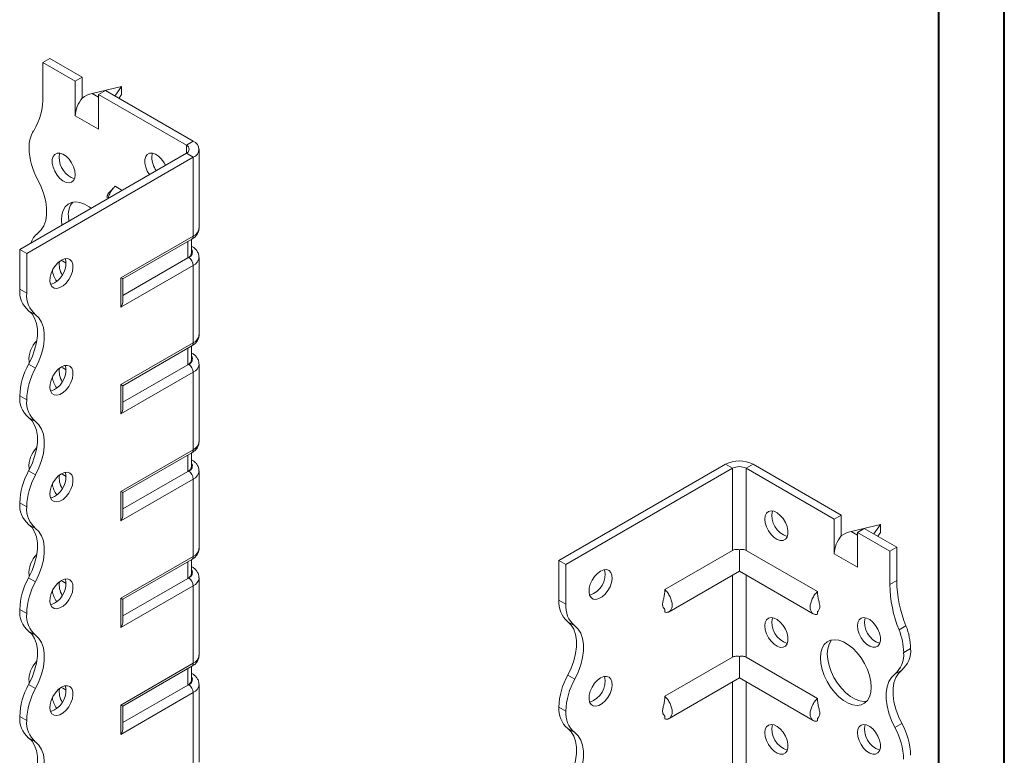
# Model space of a CAD drawing. Header units: millimetres. Extents: x 0 to 210, y 0 to 297.
# Tile 4 of 6: x 135 to 210, y 104 to 160. Entities that reach past the tile are written whole.
import ezdxf

# ---------------------------------------------------------------- set-up
doc = ezdxf.new("R2010")
doc.units = ezdxf.units.MM

msp = doc.modelspace()

# ---------------------------------------------------------------- linework, layer by layer
at = {"color": 7, "linetype": 'Continuous', "lineweight": 40}
for p, q in [((210.079, 0.215), (210.079, 297.215)), ((205.079, 5.215), (205.079, 292.215))]:
    msp.add_line(p, q, dxfattribs=at)
at = {"color": 7, "linetype": 'Continuous', "lineweight": 15}
for p, q in [((136.629, 156.717), (137.159, 157.024)), ((136.629, 156.717), (136.629, 154.154)), ((139.104, 155.289), (136.629, 156.717)), ((139.634, 155.595), (137.159, 157.024)), ((139.634, 155.595), (139.104, 155.289)), ((139.104, 152.635), (139.104, 155.289)), ((139.634, 154.002), (139.634, 155.595)), ((142.639, 154.88), (140.385, 154.345)), ((140.385, 154.345), (140.871, 154.064)), ((140.871, 154.268), (141.402, 154.574)), ((140.871, 151.614), (140.871, 154.268)), ((147.589, 150.39), (140.871, 154.268)), ((148.119, 150.696), (141.402, 154.574)), ((142.124, 154.158), (142.639, 154.88)), ((142.639, 154.268), (142.433, 153.979)), ((142.639, 154.88), (142.639, 154.268)), ((139.104, 152.635), (140.871, 151.614)), ((147.589, 150.39), (148.119, 150.696)), ((134.861, 142.43), (147.589, 149.778)), ((147.589, 150.39), (147.589, 149.778)), ((147.589, 149.778), (148.119, 149.472)), ((148.559, 144.062), (148.559, 150.084)), ((135.391, 142.124), (148.119, 149.472)), ((148.119, 143.45), (148.119, 149.472)), ((142.679, 146.944), (142.144, 147.253)), ((138.573, 144.98), (138.601, 144.589)), ((142.593, 140.26), (148.119, 143.45)), ((142.74, 140.175), (148.016, 143.221)), ((147.7, 141.779), (147.7, 143.038)), ((147.992, 142.187), (147.992, 143.208)), ((135.391, 142.124), (134.861, 142.43)), ((134.861, 139.389), (134.861, 142.43)), ((148.016, 142.658), (147.992, 142.671)), ((135.391, 139.083), (135.391, 142.124)), ((147.7, 141.779), (142.74, 138.915)), ((147.766, 141.817), (147.7, 141.779)), ((148.559, 135.897), (148.559, 141.817)), ((148.119, 141.204), (142.593, 138.014)), ((148.119, 135.284), (148.119, 141.204)), ((142.593, 138.014), (142.593, 140.26)), ((142.74, 138.507), (142.74, 140.175)), ((134.861, 139.389), (135.391, 139.083)), ((136.067, 137.431), (135.536, 137.737)), ((142.593, 132.094), (148.119, 135.284)), ((142.74, 132.01), (148.016, 135.056)), ((147.7, 133.613), (147.7, 134.873)), ((147.992, 134.021), (147.992, 135.042)), ((148.016, 134.492), (147.992, 134.506)), ((135.536, 133.654), (136.067, 133.348)), ((135.568, 133.854), (135.571, 133.719)), ((147.7, 133.613), (142.74, 130.75)), ((147.766, 133.651), (147.7, 133.613)), ((148.559, 127.731), (148.559, 133.651)), ((148.119, 133.039), (142.593, 129.849)), ((148.119, 127.119), (148.119, 133.039)), ((142.593, 129.849), (142.593, 132.094)), ((142.74, 130.342), (142.74, 132.01)), ((135.391, 130.917), (134.861, 131.223)), ((134.861, 131.223), (135.391, 130.917)), ((134.861, 131.223), (134.861, 131.223)), ((135.391, 130.917), (135.391, 130.917)), ((136.066, 129.266), (135.536, 129.572)), ((142.593, 123.929), (148.119, 127.119)), ((142.74, 123.844), (148.016, 126.89)), ((147.7, 125.448), (147.7, 126.708)), ((147.992, 125.856), (147.992, 126.877)), ((135.568, 125.689), (135.571, 125.554)), ((148.016, 126.327), (147.992, 126.34)), ((176.05, 118.652), (188.778, 126)), ((176.58, 118.346), (189.308, 125.694)), ((189.308, 125.694), (188.778, 126)), ((189.308, 125.694), (189.308, 119.413)), ((190.369, 125.694), (190.899, 126)), ((190.369, 119.413), (190.369, 125.694)), ((190.369, 125.694), (197.086, 121.816)), ((190.899, 126), (197.617, 122.122)), ((135.536, 125.489), (136.067, 125.183)), ((148.119, 124.874), (142.593, 121.683)), ((147.7, 125.448), (142.74, 122.584)), ((147.766, 125.486), (147.7, 125.448)), ((148.119, 118.954), (148.119, 124.874)), ((148.559, 119.566), (148.559, 125.486)), ((142.593, 121.683), (142.593, 123.929)), ((142.74, 122.176), (142.74, 123.844)), ((135.391, 122.752), (134.861, 123.058)), ((134.861, 123.057), (134.861, 123.058)), ((134.861, 123.057), (135.391, 122.751)), ((135.391, 122.751), (135.391, 122.752)), ((197.617, 122.122), (197.086, 121.816)), ((197.617, 120.529), (197.617, 122.122)), ((136.066, 121.1), (135.536, 121.407)), ((197.086, 119.162), (197.086, 121.816)), ((200.622, 121.408), (198.368, 120.872)), ((200.106, 120.685), (200.622, 121.408)), ((200.622, 121.408), (200.622, 120.795)), ((198.368, 120.872), (198.854, 120.591)), ((198.854, 120.796), (199.384, 121.102)), ((198.854, 118.142), (198.854, 120.796)), ((198.854, 120.796), (201.329, 119.367)), ((199.384, 121.102), (201.859, 119.673)), ((200.622, 120.795), (200.416, 120.506)), ((201.329, 119.367), (201.859, 119.673)), ((201.859, 119.673), (201.859, 117.109)), ((142.593, 115.764), (148.119, 118.954)), ((189.308, 119.413), (184.136, 116.427)), ((189.838, 119.468), (189.838, 117.83)), ((190.369, 119.413), (195.813, 116.27)), ((197.086, 119.162), (198.854, 118.142)), ((201.329, 119.367), (201.329, 116.803)), ((142.74, 115.679), (148.016, 118.725)), ((147.7, 117.282), (147.7, 118.542)), ((147.992, 117.691), (147.992, 118.711)), ((148.016, 118.162), (147.992, 118.175)), ((176.05, 118.652), (176.58, 118.346)), ((176.05, 115.611), (176.05, 118.652)), ((176.58, 115.305), (176.58, 118.346)), ((135.568, 117.523), (135.571, 117.389)), ((135.568, 117.523), (135.568, 117.523)), ((184.473, 114.733), (189.838, 117.83)), ((189.308, 117.524), (189.308, 111.248)), ((189.838, 117.83), (195.476, 114.576)), ((190.369, 111.248), (190.369, 117.524)), ((135.536, 117.324), (136.067, 117.017)), ((148.119, 116.708), (142.593, 113.518)), ((147.7, 117.282), (142.74, 114.419)), ((147.766, 117.321), (147.7, 117.282)), ((148.119, 110.788), (148.119, 116.708)), ((148.559, 111.401), (148.559, 117.32)), ((201.329, 116.803), (201.859, 117.109)), ((142.593, 113.518), (142.593, 115.764)), ((142.74, 114.011), (142.74, 115.679)), ((176.05, 115.611), (176.58, 115.305)), ((135.391, 114.586), (134.861, 114.892)), ((134.861, 114.892), (135.391, 114.586)), ((134.861, 114.892), (134.861, 114.892)), ((135.391, 114.586), (135.391, 114.586)), ((184.136, 114.923), (184.136, 114.699)), ((195.814, 114.76), (195.813, 114.542)), ((177.256, 113.653), (176.725, 113.959)), ((202.036, 113.339), (202.566, 113.646)), ((136.066, 112.935), (135.536, 113.241)), ((202.39, 111.61), (202.92, 111.916)), ((142.593, 107.598), (148.119, 110.788)), ((189.308, 111.248), (184.136, 108.262)), ((189.838, 111.302), (189.838, 109.665)), ((190.369, 111.248), (195.813, 108.105)), ((142.74, 107.514), (148.016, 110.559)), ((147.7, 109.117), (147.7, 110.377)), ((147.992, 109.525), (147.992, 110.546)), ((148.016, 109.996), (147.992, 110.01)), ((176.725, 109.877), (177.256, 109.57)), ((202.245, 110.264), (201.714, 109.958)), ((135.536, 109.158), (136.066, 108.852)), ((135.568, 109.359), (135.568, 109.218)), ((147.7, 109.117), (142.74, 106.254)), ((147.766, 109.155), (147.7, 109.117)), ((148.559, 103.235), (148.559, 109.155)), ((184.473, 106.568), (189.838, 109.665)), ((189.308, 109.359), (189.308, 103.083)), ((189.838, 109.665), (195.476, 106.41)), ((190.369, 103.083), (190.369, 109.359)), ((148.119, 108.543), (142.593, 105.353)), ((148.119, 102.623), (148.119, 108.543)), ((142.593, 105.353), (142.593, 107.598)), ((142.74, 105.845), (142.74, 107.514)), ((176.58, 107.139), (176.05, 107.445)), ((176.05, 107.445), (176.58, 107.139)), ((176.05, 107.445), (176.05, 107.445)), ((176.58, 107.139), (176.58, 107.139)), ((135.391, 106.422), (134.861, 106.728)), ((134.861, 106.726), (134.861, 106.728)), ((134.861, 106.726), (135.391, 106.42)), ((135.391, 106.42), (135.391, 106.422)), ((184.136, 106.758), (184.136, 106.534)), ((195.814, 106.595), (195.813, 106.377)), ((201.715, 105.875), (202.245, 106.181)), ((177.255, 105.488), (176.725, 105.794)), ((136.066, 104.77), (135.536, 105.076))]:
    msp.add_line(p, q, dxfattribs=at)
at = {"color": 7, "linetype": 'Continuous', "lineweight": 15, "flags": 128}
for points in [[(139.104, 148.144), (139.071, 148.438), (138.975, 148.749), (138.823, 149.052), (138.626, 149.326), (138.4, 149.55), (138.159, 149.707), (137.924, 149.787), (137.71, 149.782), (137.534, 149.694), (137.409, 149.529), (137.344, 149.299), (137.344, 149.021), (137.409, 148.716), (137.534, 148.406), (137.71, 148.115), (137.924, 147.863), (138.159, 147.671), (138.4, 147.551), (138.626, 147.513), (138.823, 147.56), (138.975, 147.688), (139.071, 147.888), (139.104, 148.144)], [(137.919, 149.788), (137.899, 149.727), (137.866, 149.471)], [(145.998, 148.859), (145.894, 149.053), (145.697, 149.326), (145.471, 149.55), (145.23, 149.708), (144.995, 149.788), (144.781, 149.783), (144.605, 149.695), (144.48, 149.53), (144.415, 149.299), (144.415, 149.021), (144.48, 148.716), (144.605, 148.407), (144.76, 148.145)], [(144.99, 149.788), (144.97, 149.728), (144.937, 149.471)], [(136.243, 143.671), (136.503, 143.916), (136.704, 144.239), (136.841, 144.63), (136.91, 145.08), (136.91, 145.576), (136.841, 146.105), (136.704, 146.654), (136.503, 147.209), (136.243, 147.754)], [(140.312, 145.577), (140.167, 145.683), (139.808, 145.891), (139.455, 146.018), (139.121, 146.061), (138.816, 146.019), (138.55, 145.893), (138.334, 145.688), (138.174, 145.409), (138.076, 145.067), (138.043, 144.674), (138.07, 144.283)], [(148.016, 142.658), (148.016, 142.658), (147.992, 142.669)], [(138.043, 141.614), (137.804, 141.438), (137.584, 141.2), (137.397, 140.917), (137.258, 140.609), (137.178, 140.301), (137.161, 140.014), (137.21, 139.77), (137.321, 139.587), (137.485, 139.479), (137.691, 139.453), (137.923, 139.512), (138.163, 139.651), (138.395, 139.86), (138.601, 140.123), (138.765, 140.421), (138.876, 140.732), (138.925, 141.032), (138.908, 141.3), (138.828, 141.516), (138.689, 141.662), (138.502, 141.73), (138.281, 141.713), (138.043, 141.614)], [(138.396, 141.387), (138.159, 141.542), (138.018, 141.599)], [(137.513, 139.878), (137.274, 139.779), (137.212, 139.766)], [(135.536, 137.737), (135.796, 137.492), (135.997, 137.169), (136.133, 136.778), (136.203, 136.329), (136.203, 135.833), (136.133, 135.303), (135.997, 134.754), (135.796, 134.199), (135.536, 133.654)], [(136.067, 133.348), (136.326, 133.893), (136.527, 134.448), (136.664, 134.997), (136.733, 135.526), (136.733, 136.022), (136.664, 136.472), (136.527, 136.863), (136.326, 137.186), (136.067, 137.431)], [(148.016, 134.492), (148.016, 134.492), (147.992, 134.504)], [(138.043, 133.448), (137.804, 133.273), (137.584, 133.034), (137.397, 132.751), (137.258, 132.444), (137.178, 132.136), (137.161, 131.849), (137.21, 131.605), (137.321, 131.422), (137.485, 131.314), (137.691, 131.288), (137.923, 131.347), (138.163, 131.486), (138.395, 131.695), (138.601, 131.958), (138.765, 132.256), (138.876, 132.566), (138.925, 132.867), (138.908, 133.135), (138.828, 133.35), (138.689, 133.497), (138.502, 133.565), (138.281, 133.548), (138.043, 133.448)], [(138.396, 133.222), (138.159, 133.377), (138.018, 133.434)], [(137.513, 131.713), (137.274, 131.613), (137.212, 131.6)], [(135.536, 129.572), (135.796, 129.327), (135.996, 129.004), (136.133, 128.613), (136.203, 128.163), (136.203, 127.667), (136.133, 127.138), (135.997, 126.589), (135.796, 126.034), (135.536, 125.489)], [(136.067, 125.183), (136.326, 125.728), (136.527, 126.282), (136.664, 126.832), (136.733, 127.361), (136.733, 127.857), (136.664, 128.307), (136.527, 128.698), (136.326, 129.02), (136.066, 129.266)], [(148.016, 126.327), (148.016, 126.327), (147.992, 126.338)], [(138.043, 125.283), (137.804, 125.107), (137.584, 124.869), (137.397, 124.586), (137.258, 124.279), (137.178, 123.97), (137.161, 123.683), (137.21, 123.439), (137.321, 123.257), (137.485, 123.148), (137.691, 123.123), (137.923, 123.181), (138.163, 123.32), (138.395, 123.529), (138.601, 123.792), (138.765, 124.09), (138.876, 124.401), (138.925, 124.701), (138.908, 124.969), (138.828, 125.185), (138.689, 125.332), (138.502, 125.399), (138.281, 125.383), (138.043, 125.283)], [(138.396, 125.056), (138.159, 125.211), (138.018, 125.268)], [(137.513, 123.548), (137.274, 123.448), (137.212, 123.435)], [(191.783, 121.816), (191.816, 122.072), (191.912, 122.272), (192.064, 122.399), (192.26, 122.446), (192.487, 122.408), (192.727, 122.289), (192.963, 122.096), (193.177, 121.845), (193.353, 121.554), (193.478, 121.244), (193.543, 120.939), (193.543, 120.661), (193.478, 120.431), (193.353, 120.265), (193.177, 120.177), (192.963, 120.173), (192.727, 120.252), (192.487, 120.41), (192.26, 120.634), (192.064, 120.908), (191.912, 121.211), (191.816, 121.521), (191.783, 121.816)], [(135.536, 121.407), (135.796, 121.161), (135.996, 120.839), (136.133, 120.448), (136.203, 119.998), (136.203, 119.502), (136.133, 118.972), (135.997, 118.423), (135.796, 117.869), (135.536, 117.324)], [(136.067, 117.017), (136.326, 117.563), (136.527, 118.117), (136.664, 118.666), (136.733, 119.196), (136.733, 119.692), (136.664, 120.141), (136.527, 120.533), (136.326, 120.855), (136.066, 121.1)], [(148.016, 118.161), (148.016, 118.162), (147.992, 118.173)], [(179.232, 117.836), (178.993, 117.66), (178.773, 117.422), (178.586, 117.139), (178.447, 116.832), (178.366, 116.523), (178.35, 116.236), (178.399, 115.992), (178.51, 115.81), (178.674, 115.701), (178.88, 115.676), (179.112, 115.734), (179.352, 115.873), (179.584, 116.082), (179.79, 116.345), (179.954, 116.643), (180.065, 116.954), (180.114, 117.254), (180.097, 117.522), (180.017, 117.738), (179.878, 117.885), (179.691, 117.952), (179.47, 117.936), (179.232, 117.836)], [(138.043, 117.117), (137.804, 116.942), (137.584, 116.704), (137.397, 116.42), (137.258, 116.113), (137.178, 115.805), (137.161, 115.518), (137.21, 115.274), (137.321, 115.091), (137.485, 114.983), (137.691, 114.957), (137.923, 115.016), (138.163, 115.155), (138.395, 115.364), (138.601, 115.627), (138.765, 115.925), (138.876, 116.236), (138.925, 116.536), (138.908, 116.804), (138.828, 117.019), (138.689, 117.166), (138.502, 117.234), (138.281, 117.217), (138.043, 117.117)], [(138.396, 116.891), (138.159, 117.046), (138.018, 117.103)], [(137.513, 115.382), (137.274, 115.282), (137.212, 115.269)], [(176.725, 109.877), (176.985, 110.422), (177.186, 110.976), (177.322, 111.525), (177.392, 112.055), (177.392, 112.551), (177.322, 113), (177.186, 113.391), (176.985, 113.714), (176.725, 113.959)], [(177.256, 109.57), (177.515, 110.115), (177.716, 110.67), (177.853, 111.219), (177.922, 111.749), (177.922, 112.245), (177.853, 112.694), (177.716, 113.085), (177.515, 113.408), (177.256, 113.653)], [(191.783, 113.65), (191.816, 113.907), (191.912, 114.106), (192.064, 114.234), (192.26, 114.281), (192.487, 114.243), (192.727, 114.123), (192.963, 113.931), (193.177, 113.679), (193.353, 113.388), (193.478, 113.078), (193.543, 112.773), (193.543, 112.495), (193.478, 112.265), (193.353, 112.1), (193.177, 112.012), (192.963, 112.007), (192.727, 112.087), (192.487, 112.244), (192.26, 112.468), (192.064, 112.742), (191.912, 113.045), (191.816, 113.356), (191.783, 113.65)], [(198.854, 113.651), (198.887, 113.907), (198.983, 114.107), (199.135, 114.235), (199.331, 114.282), (199.558, 114.244), (199.798, 114.124), (200.034, 113.931), (200.248, 113.68), (200.424, 113.389), (200.549, 113.079), (200.614, 112.774), (200.614, 112.496), (200.549, 112.266), (200.424, 112.101), (200.248, 112.012), (200.034, 112.008), (199.798, 112.087), (199.558, 112.245), (199.331, 112.469), (199.135, 112.743), (198.983, 113.046), (198.887, 113.356), (198.854, 113.651)], [(135.536, 113.241), (135.796, 112.996), (135.996, 112.673), (136.133, 112.282), (136.203, 111.832), (136.203, 111.336), (136.133, 110.807), (135.996, 110.257), (135.796, 109.703), (135.536, 109.158)], [(136.066, 108.852), (136.326, 109.397), (136.527, 109.951), (136.664, 110.501), (136.733, 111.03), (136.733, 111.526), (136.664, 111.976), (136.527, 112.367), (136.326, 112.69), (136.066, 112.935)], [(196.026, 111.201), (196.059, 111.594), (196.157, 111.936), (196.317, 112.215), (196.533, 112.421), (196.798, 112.547), (197.103, 112.589), (197.438, 112.545), (197.791, 112.418), (198.15, 112.211), (198.502, 111.931), (198.837, 111.588), (199.142, 111.194), (199.407, 110.762), (199.623, 110.306), (199.783, 109.843), (199.882, 109.387), (199.915, 108.956), (199.882, 108.562), (199.783, 108.22), (199.623, 107.942), (199.407, 107.736), (199.142, 107.61), (198.837, 107.568), (198.502, 107.611), (198.15, 107.739), (197.791, 107.946), (197.438, 108.226), (197.103, 108.569), (196.798, 108.963), (196.533, 109.395), (196.317, 109.851), (196.157, 110.314), (196.059, 110.769), (196.026, 111.201)], [(196.886, 112.568), (196.847, 112.521), (196.687, 112.242), (196.589, 111.901), (196.556, 111.507), (196.589, 111.075), (196.687, 110.62), (196.847, 110.157), (197.063, 109.701), (197.329, 109.269), (197.634, 108.875), (197.968, 108.532), (198.321, 108.252), (198.68, 108.045), (199.033, 107.918), (199.367, 107.874), (199.584, 107.894)], [(148.016, 109.996), (148.016, 109.996), (147.992, 110.007)], [(201.715, 105.875), (201.455, 106.42), (201.254, 106.975), (201.117, 107.524), (201.048, 108.053), (201.048, 108.55), (201.117, 108.999), (201.254, 109.39), (201.455, 109.713), (201.714, 109.958)], [(202.245, 110.264), (201.985, 110.019), (201.784, 109.696), (201.647, 109.305), (201.578, 108.856), (201.578, 108.36), (201.647, 107.83), (201.784, 107.281), (201.985, 106.726), (202.245, 106.181)], [(179.232, 109.67), (178.993, 109.495), (178.773, 109.257), (178.586, 108.973), (178.447, 108.666), (178.366, 108.358), (178.35, 108.071), (178.399, 107.827), (178.51, 107.644), (178.674, 107.536), (178.88, 107.51), (179.112, 107.569), (179.352, 107.708), (179.584, 107.917), (179.79, 108.18), (179.954, 108.478), (180.065, 108.789), (180.114, 109.089), (180.097, 109.357), (180.017, 109.572), (179.878, 109.719), (179.691, 109.787), (179.47, 109.77), (179.232, 109.67)], [(138.043, 108.952), (137.804, 108.776), (137.584, 108.538), (137.397, 108.255), (137.258, 107.948), (137.178, 107.639), (137.161, 107.353), (137.21, 107.109), (137.321, 106.926), (137.485, 106.818), (137.691, 106.792), (137.923, 106.851), (138.163, 106.99), (138.395, 107.198), (138.601, 107.462), (138.765, 107.76), (138.876, 108.07), (138.925, 108.371), (138.908, 108.639), (138.828, 108.854), (138.689, 109.001), (138.502, 109.068), (138.281, 109.052), (138.043, 108.952)], [(138.396, 108.725), (138.159, 108.88), (138.018, 108.937)], [(137.513, 107.217), (137.274, 107.117), (137.212, 107.104)], [(191.783, 105.485), (191.816, 105.741), (191.912, 105.941), (192.064, 106.069), (192.26, 106.115), (192.487, 106.078), (192.727, 105.958), (192.963, 105.765), (193.177, 105.514), (193.353, 105.223), (193.478, 104.913), (193.543, 104.608), (193.543, 104.33), (193.478, 104.1), (193.353, 103.934), (193.177, 103.846), (192.963, 103.842), (192.727, 103.921), (192.487, 104.079), (192.26, 104.303), (192.064, 104.577), (191.912, 104.88), (191.816, 105.19), (191.783, 105.485)], [(198.854, 105.485), (198.887, 105.742), (198.983, 105.941), (199.135, 106.069), (199.331, 106.116), (199.558, 106.078), (199.798, 105.959), (200.034, 105.766), (200.248, 105.515), (200.424, 105.223), (200.549, 104.914), (200.614, 104.609), (200.614, 104.331), (200.549, 104.1), (200.424, 103.935), (200.248, 103.847), (200.034, 103.842), (199.798, 103.922), (199.558, 104.08), (199.331, 104.304), (199.135, 104.577), (198.983, 104.881), (198.887, 105.191), (198.854, 105.485)], [(176.725, 101.711), (176.985, 102.256), (177.186, 102.811), (177.322, 103.36), (177.392, 103.89), (177.392, 104.386), (177.322, 104.835), (177.185, 105.226), (176.985, 105.549), (176.725, 105.794)], [(177.256, 101.405), (177.515, 101.95), (177.716, 102.505), (177.853, 103.054), (177.922, 103.583), (177.922, 104.079), (177.853, 104.529), (177.716, 104.92), (177.515, 105.243), (177.255, 105.488)], [(135.536, 105.076), (135.796, 104.83), (135.996, 104.508), (136.133, 104.117), (136.203, 103.667), (136.203, 103.171), (136.133, 102.641), (135.996, 102.092), (135.796, 101.538), (135.536, 100.992)], [(136.066, 100.686), (136.326, 101.231), (136.527, 101.786), (136.664, 102.335), (136.733, 102.865), (136.733, 103.361), (136.664, 103.81), (136.527, 104.202), (136.326, 104.524), (136.066, 104.77)]]:
    msp.add_lwpolyline(points, dxfattribs=at)
at = {"color": 7, "linetype": 'Continuous', "lineweight": 15}
for centre, radius, start, end in [((132.025, 153.965), 4.608, 327.74846, 2.33871), ((141.403, 152.529), 2.302, 140.22793, 177.36071), ((137.869, 150.278), 2.303, 147.74162, 182.29833), ((147.887, 150.084), 0.655, 290.78342, 69.21658), ((140.877, 150.35), 5.312, 181.78232, 209.26309), ((147.473, 150.084), 0.327, 290.78342, 69.21658), ((139.588, 149.463), 1.722, 179.74622, 251.81738), ((146.836, 149.558), 1.901, 182.60404, 215.59276), ((140.108, 145.084), 1.539, 141.53773, 183.88816), ((147.808, 144.137), 0.754, 294.37466, 354.3052), ((137.183, 142.435), 1.553, 127.23476, 161.82827), ((147.874, 143.423), 0.246, 305.01333, 6.29885), ((147.492, 142.237), 0.503, 294.37466, 354.3052), ((147.616, 142.221), 0.431, 290.26685, 29.20572), ((136.658, 141.373), 1.722, 299.74686, 11.822), ((139.466, 141.3), 1.594, 172.55814, 211.08499), ((147.352, 141.169), 0.768, 2.60548, 57.39452), ((147.823, 141.881), 0.738, 293.67445, 355.22598), ((139.313, 141.126), 1.988, 188.78709, 214.75221), ((136.814, 139.224), 1.96, 175.16429, 229.31203), ((137.344, 138.917), 1.96, 175.16429, 229.31203), ((137.571, 134.011), 2.009, 134.71765, 184.47723), ((147.808, 135.972), 0.754, 294.37466, 354.3052), ((147.874, 135.257), 0.246, 305.01333, 6.29885), ((147.492, 134.071), 0.503, 294.37466, 354.3052), ((147.616, 134.056), 0.431, 290.26685, 29.20572), ((140.17, 131.058), 5.312, 150.73691, 178.21768), ((140.7, 130.752), 5.312, 150.73691, 178.21768), ((136.658, 133.208), 1.722, 299.74686, 11.822), ((139.466, 133.135), 1.594, 172.55814, 211.08499), ((147.352, 133.004), 0.768, 2.60548, 57.39452), ((147.823, 133.715), 0.738, 293.67445, 355.22598), ((139.313, 132.961), 1.988, 188.78709, 214.75221), ((136.813, 131.057), 1.959, 175.16254, 229.32327), ((137.343, 130.751), 1.959, 175.16254, 229.32327), ((137.571, 125.846), 2.009, 134.71765, 184.47723), ((147.808, 127.806), 0.754, 294.37466, 354.3052), ((147.874, 127.092), 0.246, 305.01333, 6.29885), ((147.492, 125.906), 0.503, 294.37466, 354.3052), ((147.616, 125.89), 0.431, 290.26685, 29.20572), ((189.838, 123.953), 2.306, 62.60967, 117.39033), ((189.838, 124.67), 1.153, 62.60967, 117.39033), ((140.17, 122.893), 5.312, 150.73691, 178.21768), ((140.7, 122.586), 5.312, 150.73691, 178.21768), ((136.658, 125.043), 1.722, 299.74686, 11.822), ((139.466, 124.969), 1.594, 172.55814, 211.08499), ((147.352, 124.839), 0.768, 2.60548, 57.39452), ((147.823, 125.55), 0.738, 293.67445, 355.22598), ((139.313, 124.796), 1.988, 188.78709, 214.75221), ((136.813, 122.892), 1.959, 175.16254, 229.32327), ((137.343, 122.586), 1.959, 175.16254, 229.32327), ((193.991, 122.069), 1.666, 167.1952, 252.79943), ((199.386, 119.056), 2.302, 140.22793, 177.36071), ((137.571, 117.68), 2.009, 134.72167, 184.47672), ((147.874, 118.927), 0.246, 305.01333, 6.29885), ((147.808, 119.641), 0.754, 294.37466, 354.3052), ((147.492, 117.741), 0.503, 294.37466, 354.3052), ((147.616, 117.725), 0.431, 290.26685, 29.20572), ((177.908, 117.579), 1.666, 287.20078, 12.8046), ((140.17, 114.727), 5.312, 150.73691, 178.21768), ((140.7, 114.421), 5.312, 150.73691, 178.21768), ((136.658, 116.877), 1.722, 299.74686, 11.822), ((139.466, 116.804), 1.594, 172.55814, 211.08499), ((147.352, 116.673), 0.768, 2.60548, 57.39452), ((147.823, 117.384), 0.738, 293.67445, 355.22598), ((211.085, 116.991), 9.758, 181.10398, 201.97437), ((211.616, 117.297), 9.758, 181.10398, 201.97437), ((139.313, 116.63), 1.988, 188.78709, 214.75221), ((178.003, 115.446), 1.96, 175.16429, 229.31203), ((178.533, 115.14), 1.96, 175.16429, 229.31203), ((136.813, 114.727), 1.959, 175.16254, 229.32327), ((137.343, 114.421), 1.959, 175.16254, 229.32327), ((193.991, 113.904), 1.666, 167.1952, 252.79943), ((201.062, 113.905), 1.666, 167.1952, 252.79943), ((198.04, 111.819), 4.881, 1.13517, 21.97152), ((197.51, 111.513), 4.881, 1.13517, 21.97152), ((147.808, 111.475), 0.754, 294.37466, 354.3052), ((200.436, 111.445), 1.96, 310.68797, 4.83571), ((200.967, 111.751), 1.96, 310.68797, 4.83571), ((137.569, 109.515), 2.008, 134.70158, 184.47927), ((147.874, 110.761), 0.246, 305.01333, 6.29885), ((181.359, 107.28), 5.312, 150.73691, 178.21768), ((140.167, 106.563), 5.308, 150.73258, 178.21727), ((147.492, 109.575), 0.503, 294.37466, 354.3052), ((147.616, 109.559), 0.431, 290.26685, 29.20572), ((147.352, 108.508), 0.768, 2.60548, 57.39452), ((147.823, 109.219), 0.738, 293.67445, 355.22598), ((181.889, 106.974), 5.312, 150.73691, 178.21768), ((177.908, 109.414), 1.666, 287.20078, 12.8046), ((140.697, 106.256), 5.308, 150.73258, 178.21727), ((136.658, 108.712), 1.722, 299.74686, 11.822), ((139.466, 108.638), 1.594, 172.55814, 211.08499), ((139.313, 108.465), 1.988, 188.78709, 214.75221), ((178.002, 107.28), 1.959, 175.16254, 229.32327), ((178.532, 106.973), 1.959, 175.16254, 229.32327), ((136.813, 106.561), 1.959, 175.16254, 229.32327), ((137.343, 106.255), 1.959, 175.16254, 229.32327), ((193.991, 105.739), 1.666, 167.1952, 252.79943), ((201.062, 105.739), 1.666, 167.1952, 252.79943), ((197.614, 103.586), 5.308, 1.78273, 29.26742), ((197.084, 103.28), 5.308, 1.78273, 29.26742)]:
    msp.add_arc(centre, radius, start, end, dxfattribs=at)
for centre, major_axis, ratio, start_param, end_param in [((140.385, 153.12), (1.39, 0.796), 0.717477, 1.181016, 1.704614), ((142.24, 140.464), (0.5, -0.289), 0.00007, 0.000041, 0.785439), ((142.24, 138.218), (0.354, 0.612), 0.577335, 4.71243, 5.497828), ((142.24, 132.298), (0.5, -0.289), 0.00007, 0.000041, 0.785439), ((142.24, 130.053), (0.354, 0.612), 0.577335, 4.71243, 5.497828), ((142.24, 124.133), (0.5, -0.289), 0.00007, 0.000041, 0.785439), ((142.24, 121.888), (0.354, 0.612), 0.577335, 4.71243, 5.497828), ((198.368, 119.647), (1.39, 0.796), 0.717477, 1.181016, 1.704614), ((142.24, 115.968), (0.5, -0.289), 0.00007, 0.000041, 0.785439), ((142.24, 113.722), (0.354, 0.612), 0.577335, 4.71243, 5.497828), ((142.24, 107.802), (0.5, -0.289), 0.00007, 0.000041, 0.785439), ((142.24, 105.557), (0.354, 0.612), 0.577335, 4.71243, 5.497828)]:
    msp.add_ellipse(centre, major_axis=major_axis, ratio=ratio, start_param=start_param, end_param=end_param, dxfattribs=at)
for points, knots in [([(141.983, 147.093), (141.94, 147.044), (141.843, 146.931), (141.713, 146.813), (141.605, 146.681), (141.555, 146.566), (141.539, 146.501), (141.533, 146.457), (141.532, 146.426), (141.533, 146.408), (141.535, 146.392), (141.539, 146.38), (141.543, 146.375), (141.546, 146.377), (141.546, 146.377)], [0, 0, 0, 0, 0.202918, 0.462575, 0.688479, 0.791454, 0.837786, 0.874897, 0.905384, 0.919314, 0.933063, 0.962297, 0.997578, 1, 1, 1, 1]), ([(142.144, 147.253), (142.088, 147.197), (141.949, 147.06), (141.769, 146.78), (141.648, 146.521), (141.628, 146.387), (141.624, 146.361)], [0, 0, 0, 0, 0.232878, 0.5756622, 0.9184562, 1, 1, 1, 1]), ([(148.016, 143.221), (148.068, 143.254), (148.2, 143.337), (148.371, 143.507), (148.5, 143.731), (148.562, 143.922), (148.552, 144.032), (148.55, 144.059)], [0, 0, 0, 0, 0.173163, 0.436675, 0.683162, 0.921499, 1, 1, 1, 1]), ([(148.549, 141.819), (148.549, 141.879), (148.549, 142.023), (148.458, 142.237), (148.307, 142.444), (148.148, 142.578), (148.043, 142.641), (148.016, 142.658)], [0, 0, 0, 0, 0.171188, 0.414388, 0.65667, 0.911614, 1, 1, 1, 1]), ([(148.016, 135.056), (148.068, 135.089), (148.2, 135.172), (148.371, 135.341), (148.5, 135.565), (148.562, 135.757), (148.552, 135.866), (148.55, 135.893)], [0, 0, 0, 0, 0.173163, 0.436675, 0.683162, 0.921499, 1, 1, 1, 1]), ([(148.549, 133.654), (148.549, 133.713), (148.549, 133.858), (148.458, 134.072), (148.307, 134.279), (148.148, 134.412), (148.043, 134.476), (148.016, 134.492)], [0, 0, 0, 0, 0.171188, 0.414388, 0.65667, 0.911614, 1, 1, 1, 1]), ([(148.016, 126.89), (148.068, 126.923), (148.2, 127.007), (148.371, 127.176), (148.5, 127.4), (148.562, 127.591), (148.552, 127.701), (148.55, 127.728)], [0, 0, 0, 0, 0.1731631, 0.4366752, 0.6831622, 0.9214989, 1, 1, 1, 1]), ([(148.549, 125.488), (148.549, 125.548), (148.549, 125.692), (148.458, 125.906), (148.307, 126.113), (148.148, 126.247), (148.043, 126.311), (148.016, 126.327)], [0, 0, 0, 0, 0.171188, 0.414388, 0.65667, 0.911614, 1, 1, 1, 1]), ([(148.016, 118.725), (148.068, 118.758), (148.2, 118.841), (148.371, 119.011), (148.5, 119.234), (148.562, 119.426), (148.552, 119.535), (148.55, 119.562)], [0, 0, 0, 0, 0.173163, 0.436675, 0.683162, 0.921499, 1, 1, 1, 1]), ([(189.838, 119.468), (189.792, 119.482), (189.744, 119.491), (189.648, 119.499), (189.601, 119.498), (189.464, 119.482), (189.379, 119.454), (189.308, 119.413)], [0, 0, 0, 0, 0.25, 0.25, 0.5, 0.5, 1, 1, 1, 1]), ([(190.369, 119.413), (190.333, 119.434), (190.295, 119.451), (190.212, 119.478), (190.167, 119.488), (190.076, 119.498), (190.029, 119.499), (189.933, 119.491), (189.885, 119.482), (189.838, 119.468)], [0, 0, 0, 0, 0.25, 0.25, 0.5, 0.5, 0.75, 0.75, 1, 1, 1, 1]), ([(148.549, 117.323), (148.549, 117.383), (148.549, 117.527), (148.458, 117.741), (148.307, 117.948), (148.148, 118.081), (148.043, 118.145), (148.016, 118.162)], [0, 0, 0, 0, 0.171188, 0.414388, 0.65667, 0.911614, 1, 1, 1, 1]), ([(184.136, 116.223), (184.122, 116.106), (184.1, 115.907), (184.03, 115.668), (183.989, 115.49), (183.966, 115.338), (183.971, 115.205), (183.996, 115.115), (184.033, 115.034), (184.1, 114.971), (184.123, 114.927), (184.136, 114.903)], [0, 0, 0, 0, 0.183504, 0.31194, 0.386743, 0.467744, 0.560177, 0.6132, 0.6742, 0.824602, 1, 1, 1, 1]), ([(184.136, 114.699), (184.176, 114.689), (184.216, 114.683), (184.293, 114.681), (184.329, 114.684), (184.398, 114.698), (184.43, 114.71), (184.491, 114.742), (184.519, 114.762), (184.57, 114.81), (184.592, 114.838), (184.631, 114.901), (184.648, 114.937), (184.674, 115.013), (184.684, 115.054), (184.698, 115.141), (184.701, 115.188), (184.701, 115.285), (184.698, 115.335), (184.685, 115.438), (184.675, 115.491), (184.634, 115.653), (184.595, 115.761), (184.494, 115.975), (184.433, 116.076), (184.329, 116.22), (184.292, 116.265), (184.216, 116.351), (184.176, 116.39), (184.136, 116.427)], [0, 0, 0, 0, 0.0625, 0.0625, 0.125, 0.125, 0.1875, 0.1875, 0.25, 0.25, 0.3125, 0.3125, 0.375, 0.375, 0.4375, 0.4375, 0.5, 0.5, 0.5625, 0.5625, 0.625, 0.625, 0.75, 0.75, 0.875, 0.875, 0.9375, 0.9375, 1, 1, 1, 1]), ([(195.813, 116.27), (195.773, 116.233), (195.734, 116.194), (195.657, 116.108), (195.62, 116.063), (195.552, 115.968), (195.519, 115.919), (195.459, 115.818), (195.43, 115.764), (195.38, 115.658), (195.357, 115.605), (195.318, 115.497), (195.301, 115.442), (195.275, 115.335), (195.265, 115.282), (195.251, 115.179), (195.248, 115.128), (195.248, 114.983), (195.261, 114.895), (195.315, 114.741), (195.354, 114.678), (195.455, 114.581), (195.516, 114.549), (195.62, 114.526), (195.656, 114.523), (195.733, 114.526), (195.773, 114.531), (195.813, 114.542)], [0, 0, 0, 0, 0.0625, 0.0625, 0.125, 0.125, 0.1875, 0.1875, 0.25, 0.25, 0.3125, 0.3125, 0.375, 0.375, 0.4375, 0.4375, 0.5, 0.5, 0.625, 0.625, 0.75, 0.75, 0.875, 0.875, 0.9375, 0.9375, 1, 1, 1, 1]), ([(195.819, 114.748), (195.821, 114.749), (195.828, 114.749), (195.876, 114.808), (195.937, 114.912), (195.973, 115.022), (195.98, 115.124), (195.976, 115.24), (195.939, 115.438), (195.854, 115.72), (195.828, 115.944), (195.814, 116.066)], [0, 0, 0, 0, 0.083225, 0.205594, 0.329886, 0.435146, 0.481982, 0.527164, 0.637154, 0.802174, 1, 1, 1, 1]), ([(148.016, 110.559), (148.068, 110.592), (148.2, 110.676), (148.371, 110.845), (148.5, 111.069), (148.562, 111.26), (148.552, 111.37), (148.55, 111.397)], [0, 0, 0, 0, 0.173163, 0.436675, 0.683162, 0.921499, 1, 1, 1, 1]), ([(189.838, 111.302), (189.792, 111.317), (189.744, 111.326), (189.648, 111.334), (189.601, 111.333), (189.464, 111.317), (189.379, 111.289), (189.308, 111.248)], [0, 0, 0, 0, 0.25, 0.25, 0.5, 0.5, 1, 1, 1, 1]), ([(190.369, 111.248), (190.334, 111.268), (190.294, 111.286), (190.211, 111.313), (190.168, 111.322), (190.03, 111.338), (189.932, 111.331), (189.838, 111.302)], [0, 0, 0, 0, 0.25, 0.25, 0.5, 0.5, 1, 1, 1, 1]), ([(148.549, 109.158), (148.549, 109.217), (148.549, 109.361), (148.458, 109.576), (148.307, 109.783), (148.148, 109.916), (148.043, 109.98), (148.016, 109.996)], [0, 0, 0, 0, 0.171188, 0.414388, 0.65667, 0.911614, 1, 1, 1, 1]), ([(184.136, 108.058), (184.122, 107.941), (184.1, 107.742), (184.03, 107.503), (183.989, 107.325), (183.966, 107.172), (183.971, 107.039), (183.996, 106.95), (184.033, 106.869), (184.1, 106.805), (184.123, 106.761), (184.136, 106.737)], [0, 0, 0, 0, 0.183504, 0.31194, 0.386743, 0.467744, 0.560177, 0.6132, 0.6742, 0.824602, 1, 1, 1, 1]), ([(184.136, 106.534), (184.176, 106.523), (184.216, 106.518), (184.293, 106.515), (184.329, 106.518), (184.398, 106.533), (184.43, 106.545), (184.491, 106.576), (184.519, 106.597), (184.57, 106.645), (184.592, 106.673), (184.631, 106.736), (184.648, 106.771), (184.674, 106.848), (184.684, 106.889), (184.698, 106.976), (184.701, 107.023), (184.701, 107.12), (184.698, 107.17), (184.685, 107.273), (184.675, 107.326), (184.634, 107.487), (184.595, 107.596), (184.494, 107.809), (184.433, 107.911), (184.329, 108.054), (184.292, 108.1), (184.216, 108.185), (184.176, 108.225), (184.136, 108.262)], [0, 0, 0, 0, 0.0625, 0.0625, 0.125, 0.125, 0.1875, 0.1875, 0.25, 0.25, 0.3125, 0.3125, 0.375, 0.375, 0.4375, 0.4375, 0.5, 0.5, 0.5625, 0.5625, 0.625, 0.625, 0.75, 0.75, 0.875, 0.875, 0.9375, 0.9375, 1, 1, 1, 1]), ([(195.813, 108.105), (195.773, 108.068), (195.734, 108.028), (195.657, 107.943), (195.62, 107.897), (195.552, 107.803), (195.519, 107.754), (195.459, 107.652), (195.43, 107.599), (195.38, 107.493), (195.357, 107.439), (195.318, 107.331), (195.301, 107.277), (195.275, 107.169), (195.265, 107.117), (195.251, 107.014), (195.248, 106.963), (195.248, 106.818), (195.261, 106.729), (195.315, 106.576), (195.354, 106.512), (195.455, 106.415), (195.516, 106.383), (195.62, 106.361), (195.656, 106.358), (195.733, 106.361), (195.773, 106.366), (195.813, 106.377)], [0, 0, 0, 0, 0.0625, 0.0625, 0.125, 0.125, 0.1875, 0.1875, 0.25, 0.25, 0.3125, 0.3125, 0.375, 0.375, 0.4375, 0.4375, 0.5, 0.5, 0.625, 0.625, 0.75, 0.75, 0.875, 0.875, 0.9375, 0.9375, 1, 1, 1, 1]), ([(195.819, 106.583), (195.821, 106.583), (195.828, 106.584), (195.876, 106.643), (195.937, 106.746), (195.973, 106.857), (195.98, 106.959), (195.976, 107.075), (195.939, 107.273), (195.854, 107.555), (195.828, 107.779), (195.814, 107.901)], [0, 0, 0, 0, 0.0832246, 0.2055937, 0.3298857, 0.4351464, 0.4819815, 0.527164, 0.6371544, 0.8021744, 1, 1, 1, 1])]:
    msp.add_open_spline(points, degree=3, knots=knots, dxfattribs=at)
for points in [[(184.136, 116.427), (184.136, 116.359), (184.136, 116.291), (184.136, 116.223)], [(195.813, 116.27), (195.814, 116.202), (195.814, 116.134), (195.814, 116.066)], [(184.136, 108.262), (184.136, 108.194), (184.136, 108.126), (184.136, 108.058)], [(195.813, 108.105), (195.814, 108.037), (195.814, 107.969), (195.814, 107.901)]]:
    msp.add_open_spline(points, degree=3, dxfattribs=at)

doc.saveas('drawing.dxf')
